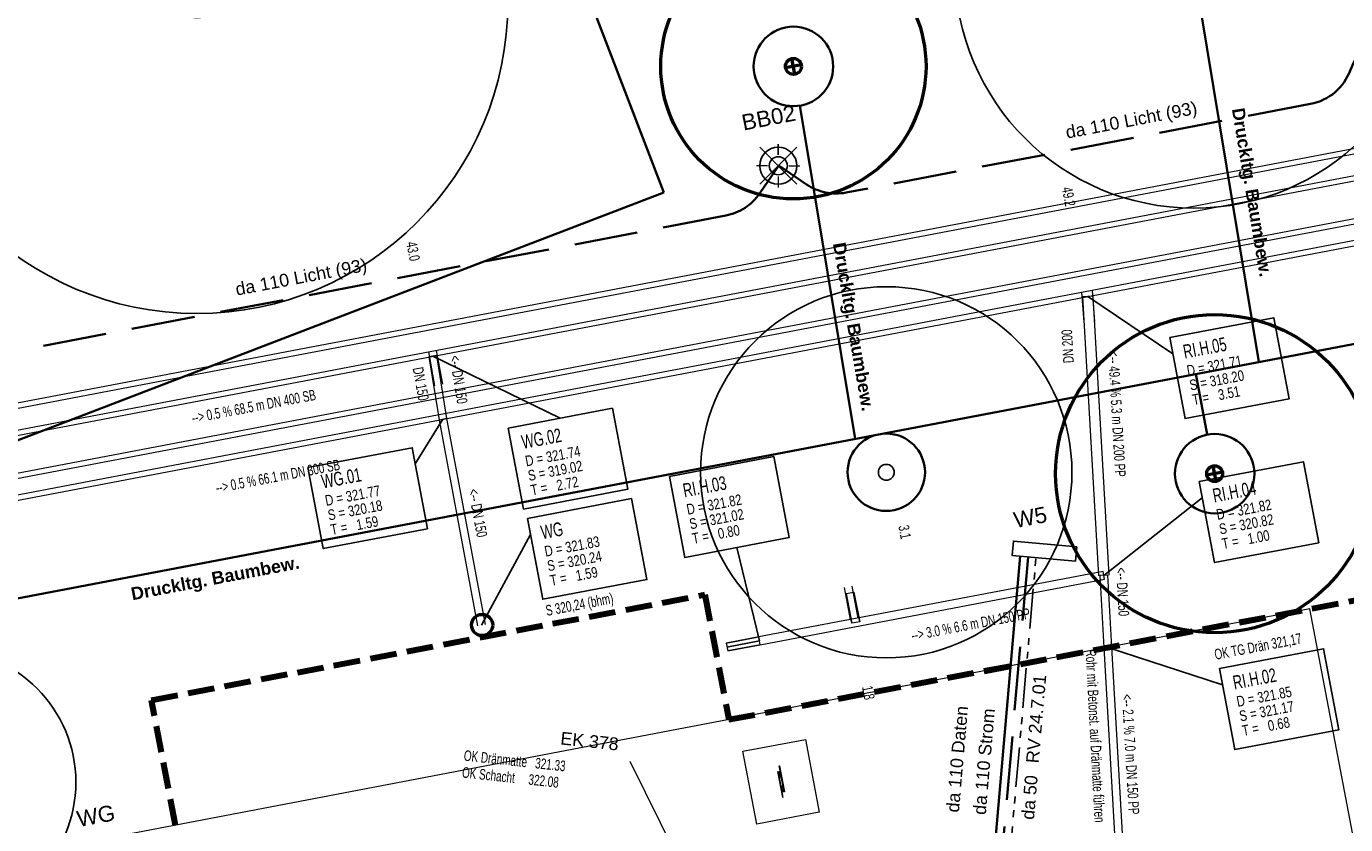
# Model space of a CAD drawing. Extents: x 3503739 to 3504470, y 5375172 to 5375561.
# Tile 113 of 121: x 3504095 to 3504120, y 5375414 to 5375429. Entities that reach past the tile are written whole.
import ezdxf

# ---------------------------------------------------------------- set-up
doc = ezdxf.new("R2010")
doc.units = 0
doc.header["$MEASUREMENT"] = 0
for name, pattern in [('1', [1.4, 0.5, -0.2, 0.5, -0.2]), ('2', [3.4, 1.2, -0.5, 1.2, -0.5]), ('237', [1.5, 0.75, -0.18, 0.13, -0.13, 0.13, -0.18])]:
    doc.linetypes.add(name, pattern=pattern)
for name, color, linetype in [('_4WP_ALLGEMEIN', 7, 'Continuous'), ('_4WP_KANALISATIO', 7, 'Continuous'), ('_4WP_KANCAD_', 7, 'Continuous'), ('_4WP_KANCAD__', 7, 'Continuous'), ('_4WP_KANCADT_', 7, 'Continuous'), ('_4WP_KANCADT__', 7, 'Continuous'), ('_4WP_LICHT-KSR', 7, 'Continuous'), ('_4WP_LICHT-LAMPE', 7, 'Continuous'), ('_4WP_STADT-DACH', 7, 'Continuous'), ('_4WP_STADT-WERBE', 7, 'Continuous'), ('_4WP_STADT_BEW_S', 7, 'Continuous'), ('_4WP_STADT_DATEN', 7, 'Continuous'), ('_4WP_STADT_FTT1', 7, 'Continuous'), ('_4WP_STADT_SCHAD', 7, 'Continuous'), ('_4WP_STADT_SCHAS', 7, 'Continuous'), ('_4WP_STADT_STROM', 7, 'Continuous'), ('BHM_BAUM_BESTA', 7, 'Continuous'), ('BHM_BAUM_NEU', 7, 'Continuous'), ('KMB_AUFBETON', 7, 'Continuous'), ('KMP_TIEF20-05-25', 7, 'Continuous'), ('X_BE_DFI', 7, 'Continuous')]:
    doc.layers.add(name, color=color, linetype=linetype)
doc.styles.add('145', font='ARIAL.TTF', dxfattribs={"height": 0.24})
doc.styles.add('156', font='TXT', dxfattribs={"width": 0.7, "height": 0.2})
doc.styles.add('186', font='TXT', dxfattribs={"width": 0.7, "height": 0.2})
doc.styles.add('202', font='ARIAL.TTF', dxfattribs={"height": 0.24})
doc.styles.add('40', font='TXT', dxfattribs={"width": 0.7, "height": 0.2})
doc.styles.add('41', font='TXT', dxfattribs={"width": 0.7, "height": 0.2})
doc.styles.add('42', font='TXT', dxfattribs={"width": 0.7, "height": 0.26})
doc.styles.add('420', font='ARIAL.TTF', dxfattribs={"height": 0.24})
doc.styles.add('43', font='TXT', dxfattribs={"width": 0.8, "height": 0.2})
doc.styles.add('431', font='ARIAL.TTF', dxfattribs={"height": 0.3})
doc.styles.add('434', font='ARIAL.TTF', dxfattribs={"height": 0.24})
doc.styles.add('436', font='ARIAL.TTF', dxfattribs={"height": 0.24})
doc.styles.add('45', font='TXT', dxfattribs={"width": 0.7, "height": 0.26})
doc.styles.add('46', font='TXT', dxfattribs={"width": 0.8, "height": 0.2})
doc.styles.add('55', font='TXT', dxfattribs={"width": 0.7, "height": 0.2})
doc.styles.add('552', font='ARIAL.TTF', dxfattribs={"height": 0.3})
doc.styles.add('557', font='ARIAL.TTF', dxfattribs={"height": 0.3})
doc.styles.add('558', font='ARIALBD.TTF', dxfattribs={"height": 0.24})
doc.styles.add('78', font='TXT', dxfattribs={"width": 0.7, "height": 0.2})
doc.styles.add('81', font='TXT', dxfattribs={"width": 0.7, "height": 0.2})

# ---------------------------------------------------------------- blocks, each defined once
blk = doc.blocks.new('BAUM_BESTAND')
at = {"color": 250, "linetype": 'Continuous', "lineweight": 25}
blk.add_circle((0, 0), 3, dxfattribs=at)
at = {"color": 250, "linetype": 'Continuous', "lineweight": 13}
blk.add_circle((0, 0), 0.15, dxfattribs=at)
blk = doc.blocks.new('LEITSYSTEM_BRA1')
at = {"color": 251, "linetype": 'Continuous', "lineweight": 13}
for points in [[(-0.7, 0.6), (0.7, 0.6), (0.7, -0.6), (-0.7, -0.6), (-0.7, 0.6)], [(-0.3, 0.025), (0.2, 0.025), (0.2, 0.02), (-0.3, 0.02), (-0.3, 0.025)], [(-0.19, 0.02), (0.19, 0.02), (0.19, -0.02), (-0.19, -0.02), (-0.19, 0.02)], [(-0.19, 0.02), (-0.19, -0.02), (-0.09, -0.02), (-0.09, 0.02), (-0.19, 0.02)], [(-0.095, 0.015), (-0.185, 0.015), (-0.185, -0.015), (-0.095, -0.015), (-0.095, 0.015)], [(0.09, 0.02), (0.09, -0.02), (0.19, -0.02), (0.19, 0.02), (0.09, 0.02)], [(0.185, 0.015), (0.095, 0.015), (0.095, -0.015), (0.185, -0.015), (0.185, 0.015)], [(-0.2, -0.02), (0.3, -0.02), (0.3, -0.025), (-0.2, -0.025), (-0.2, -0.02)]]:
    blk.add_lwpolyline(points, dxfattribs=at)
blk = doc.blocks.new('WP_LP_1030')
at = {"color": 150, "linetype": 'Continuous', "lineweight": 13}
for p, q in [((-0.348452, 0.348458), (0.144332, -0.144332)), ((-0.144332, -0.144332), (0.348452, 0.348458)), ((0, 0.20412), (0, 0.40824)), ((0, 0.40824), (0, 0.20412)), ((0.144332, 0.144338), (0.348452, 0.348458)), ((-0.20412, 0), (-0.40824, 0)), ((-0.20412, 0), (-0.40824, 0)), ((0.20412, 0), (0.40824, 0)), ((-0.144332, -0.144332), (-0.348452, -0.348452)), ((-0.144332, -0.144332), (-0.348452, -0.348452)), ((0, -0.20412), (0, -0.40824)), ((0, -0.20412), (0, -0.40824)), ((0.144332, -0.144332), (0.348452, -0.348452)), ((0.144332, -0.144332), (0.348452, -0.348452))]:
    blk.add_line(p, q, dxfattribs=at)
at = {"color": 7, "linetype": 'Continuous', "lineweight": 25}
for radius in [0.35, 0.171323]:
    blk.add_circle((0, 0), radius, dxfattribs=at)

msp = doc.modelspace()

# ---------------------------------------------------------------- linework, layer by layer
at = {"layer": '_4WP_ALLGEMEIN', "color": 1, "linetype": 'Continuous', "lineweight": 35}
for p in [(3504102.066, 5375437.968, 319.984), (3504093.846, 5375421.05)]:
    msp.add_line(p, (3504106.669, 5375425.97), dxfattribs=at)
at = {"layer": '_4WP_KANALISATIO', "color": 7, "linetype": 'Continuous', "lineweight": 13}
for p, q in [((3504110.103, 5375418.406), (3504110.25, 5375418.434)), ((3504110.361, 5375417.874), (3504110.214, 5375417.845)), ((3504107.844, 5375417.471), (3504107.872, 5375417.324)), ((3504108.486, 5375417.44), (3504108.458, 5375417.588))]:
    msp.add_line(p, q, dxfattribs=at)
at = {"layer": '_4WP_KANALISATIO', "color": 1, "linetype": 'Continuous', "lineweight": 25}
for p, q in [((3504110.214, 5375417.845), (3504110.103, 5375418.406)), ((3504110.361, 5375417.874), (3504110.25, 5375418.434)), ((3504108.458, 5375417.588), (3504107.844, 5375417.471)), ((3504108.472, 5375417.514), (3504107.858, 5375417.397)), ((3504108.486, 5375417.44), (3504107.872, 5375417.324))]:
    msp.add_line(p, q, dxfattribs=at)
at = {"layer": '_4WP_KANCAD_', "color": 150, "linetype": 'Continuous', "lineweight": 18}
for points in [[(3504060.608, 5375414.936), (3504126.848, 5375427.553), (3504126.735, 5375428.142), (3504060.495, 5375415.525)], [(3504060.634, 5375415.042), (3504126.784, 5375427.643), (3504126.709, 5375428.036), (3504060.559, 5375415.435)]]:
    msp.add_lwpolyline(points, dxfattribs=at)
at = {"layer": '_4WP_KANCAD_', "color": 1, "linetype": 'Continuous', "lineweight": 18}
for points in [[(3504066.9, 5375414.912), (3504130.737, 5375427.071), (3504130.643, 5375427.563), (3504066.806, 5375415.404)], [(3504066.916, 5375415.017), (3504130.683, 5375427.163), (3504130.627, 5375427.458), (3504066.86, 5375415.312)]]:
    msp.add_lwpolyline(points, dxfattribs=at)
at = {"layer": '_4WP_KANCAD__', "color": 1, "linetype": 'Continuous', "lineweight": 18}
for p, q in [((3504114.544, 5375424.091), (3504114.589, 5375423.523)), ((3504114.742, 5375424.124), (3504114.788, 5375423.539)), ((3504110.186, 5375417.917), (3504110.071, 5375418.521)), ((3504110.333, 5375417.945), (3504110.218, 5375418.549))]:
    msp.add_line(p, q, dxfattribs=at)
at = {"layer": '_4WP_KANCAD__', "color": 150, "linetype": 'Continuous', "lineweight": 18}
for p, q in [((3504102.228, 5375422.965), (3504102.345, 5375422.327)), ((3504102.375, 5375422.993), (3504102.493, 5375422.355))]:
    msp.add_line(p, q, dxfattribs=at)
at = {"layer": '_4WP_KANCAD__', "color": 1, "linetype": 'Continuous', "lineweight": 18}
for points in [[(3504115.062, 5375418.756), (3504114.761, 5375424.015), (3504114.561, 5375424.003), (3504114.862, 5375418.744)], [(3504108.486, 5375417.44), (3504114.976, 5375418.676), (3504114.948, 5375418.824), (3504108.458, 5375417.588)], [(3504115.115, 5375417.396), (3504115.037, 5375418.754), (3504114.887, 5375418.746), (3504114.965, 5375417.388)], [(3504115.518, 5375410.364), (3504115.115, 5375417.396), (3504114.965, 5375417.388), (3504115.368, 5375410.356)]]:
    msp.add_lwpolyline(points, dxfattribs=at)
at = {"layer": '_4WP_KANCAD__', "color": 150, "linetype": 'Continuous', "lineweight": 18}
for points in [[(3504102.577, 5375421.706), (3504102.385, 5375422.895), (3504102.237, 5375422.871), (3504102.429, 5375421.682)], [(3504103.303, 5375417.826), (3504102.577, 5375421.708), (3504102.429, 5375421.68), (3504103.155, 5375417.798)]]:
    msp.add_lwpolyline(points, dxfattribs=at)
at = {"layer": '_4WP_KANCADT__', "color": 1, "linetype": 'Continuous', "lineweight": 25}
for p, q in [((3504114.661, 5375424.009), (3504116.263, 5375422.929)), ((3504114.962, 5375418.75), (3504116.82, 5375420.214)), ((3504108.472, 5375417.514), (3504108.046, 5375419.276)), ((3504115.04, 5375417.392), (3504117.201, 5375416.687))]:
    msp.add_line(p, q, dxfattribs=at)
at = {"layer": '_4WP_KANCADT__', "color": 150, "linetype": 'Continuous', "lineweight": 25}
for p, q in [((3504102.311, 5375422.883), (3504104.714, 5375421.715)), ((3504102.503, 5375421.694), (3504101.981, 5375420.851)), ((3504103.229, 5375417.812), (3504104.153, 5375419.52))]:
    msp.add_line(p, q, dxfattribs=at)
at = {"layer": '_4WP_KANCADT__', "color": 7, "linetype": 'Continuous', "lineweight": 18}
for points in [[(3504116.205, 5375423.234), (3504118.17, 5375423.607), (3504118.459, 5375422.08), (3504116.494, 5375421.707), (3504116.205, 5375423.234)], [(3504103.732, 5375421.528), (3504105.697, 5375421.901), (3504105.986, 5375420.374), (3504104.021, 5375420.001), (3504103.732, 5375421.528)], [(3504099.958, 5375420.783), (3504101.923, 5375421.156), (3504102.212, 5375419.629), (3504100.247, 5375419.256), (3504099.958, 5375420.783)], [(3504106.774, 5375420.616), (3504108.739, 5375420.989), (3504109.028, 5375419.462), (3504107.063, 5375419.089), (3504106.774, 5375420.616)], [(3504116.762, 5375420.519), (3504118.727, 5375420.892), (3504119.016, 5375419.365), (3504117.051, 5375418.992), (3504116.762, 5375420.519)], [(3504104.095, 5375419.825), (3504106.06, 5375420.198), (3504106.349, 5375418.671), (3504104.384, 5375418.298), (3504104.095, 5375419.825)], [(3504117.143, 5375416.992), (3504119.108, 5375417.365), (3504119.397, 5375415.838), (3504117.432, 5375415.465), (3504117.143, 5375416.992)]]:
    msp.add_lwpolyline(points, dxfattribs=at)
at = {"layer": '_4WP_KANCADT__', "color": 1, "linetype": 'Continuous', "lineweight": 25}
for points in [[(3504116.205, 5375423.234), (3504118.17, 5375423.607), (3504118.459, 5375422.08), (3504116.494, 5375421.707), (3504116.205, 5375423.234)], [(3504106.774, 5375420.616), (3504108.739, 5375420.989), (3504109.028, 5375419.462), (3504107.063, 5375419.089), (3504106.774, 5375420.616)], [(3504116.762, 5375420.519), (3504118.727, 5375420.892), (3504119.016, 5375419.365), (3504117.051, 5375418.992), (3504116.762, 5375420.519)], [(3504117.143, 5375416.992), (3504119.108, 5375417.365), (3504119.397, 5375415.838), (3504117.432, 5375415.465), (3504117.143, 5375416.992)]]:
    msp.add_lwpolyline(points, dxfattribs=at)
at = {"layer": '_4WP_KANCADT__', "color": 150, "linetype": 'Continuous', "lineweight": 25}
for points in [[(3504103.732, 5375421.528), (3504105.697, 5375421.901), (3504105.986, 5375420.374), (3504104.021, 5375420.001), (3504103.732, 5375421.528)], [(3504099.958, 5375420.783), (3504101.923, 5375421.156), (3504102.212, 5375419.629), (3504100.247, 5375419.256), (3504099.958, 5375420.783)], [(3504104.095, 5375419.825), (3504106.06, 5375420.198), (3504106.349, 5375418.671), (3504104.384, 5375418.298), (3504104.095, 5375419.825)]]:
    msp.add_lwpolyline(points, dxfattribs=at)
at = {"layer": '_4WP_LICHT-KSR', "color": 190, "linetype": '2', "lineweight": 35}
msp.add_lwpolyline([(3504120.612, 5375428.971), (3504120.366, 5375428.924, 0.26456), (3504119.613, 5375428.283, -0.264559), (3504118.861, 5375427.641), (3504110.106, 5375425.97, -0.198912), (3504109.357, 5375426.125), (3504108.833, 5375426.481), (3504108.476, 5375425.957, -0.198912), (3504107.837, 5375425.537), (3504085.544, 5375421.281, -0.199721), (3504084.791, 5375421.438), (3504084.274, 5375421.792), (3504083.915, 5375421.266, -0.198104), (3504083.277, 5375420.849), (3504062.508, 5375416.884, -0.198912), (3504061.759, 5375417.039), (3504060.932, 5375417.601), (3504060.355, 5375416.758, -0.194219), (3504059.732, 5375416.343, 0.018691), (3504052.873, 5375414.658, 0.037931), (3504039.444, 5375409.692, -0.41092), (3504038.123, 5375410.174)], format="xyb", dxfattribs=at)
at = {"layer": '_4WP_STADT-DACH', "color": 1, "linetype": 'Continuous', "lineweight": 50}
msp.add_circle((3504103.242, 5375417.813), 0.2, dxfattribs=at)
at = {"layer": '_4WP_STADT-WERBE', "color": 7, "linetype": 'Continuous', "lineweight": 25}
msp.add_lwpolyline([(3504114.455, 5375419.291), (3504114.431, 5375419.018), (3504113.236, 5375419.122), (3504113.26, 5375419.395), (3504114.455, 5375419.291)], dxfattribs=at)
msp.add_lwpolyline([(3504114.455, 5375419.291), (3504114.431, 5375419.018), (3504113.236, 5375419.122), (3504113.26, 5375419.395), (3504114.455, 5375419.291)], dxfattribs=at)
at = {"layer": '_4WP_STADT_BEW_S', "color": 142, "linetype": 'Continuous', "lineweight": 35}
for p, q in [((3504116.783, 5375429.436), (3504117.888, 5375422.775)), ((3504109.234, 5375427.61), (3504110.277, 5375421.325)), ((3504116.695, 5375422.548), (3504116.912, 5375421.405))]:
    msp.add_line(p, q, dxfattribs=at)
msp.add_lwpolyline([(3504115.278, 5375441.633), (3504115.553, 5375441.456), (3504120.227, 5375442.267), (3504123.427, 5375423.83), (3504062.907, 5375412.303)], dxfattribs=at)
for centre, radius in [((3504109.111, 5375428.35), 0.75), ((3504110.862, 5375420.694), 0.73), ((3504117.053, 5375420.668), 0.75)]:
    msp.add_circle(centre, radius, dxfattribs=at)
at = {"layer": '_4WP_STADT_DATEN', "color": 7, "linetype": 'Continuous', "lineweight": 35}
msp.add_line((3504113.385, 5375419.109), (3504112.919, 5375413.776), dxfattribs=at)
at = {"layer": '_4WP_STADT_FTT1', "color": 1, "linetype": '237', "lineweight": 25}
msp.add_lwpolyline([(3504113.644, 5375412.721, -0.422737), (3504113.175, 5375413.264), (3504113.684, 5375419.083)], format="xyb", dxfattribs=at)
at = {"layer": '_4WP_STADT_SCHAD', "color": 1, "linetype": 'Continuous', "lineweight": 18}
msp.add_line((3504107.339, 5375412.599), (3504106.036, 5375415.241), dxfattribs=at)
at = {"layer": '_4WP_STADT_STROM', "color": 3, "linetype": '2', "lineweight": 35}
msp.add_lwpolyline([(3504113.535, 5375419.096), (3504113.03, 5375413.322, -0.398237), (3504112.001, 5375412.41, 0.045716), (3504108.412, 5375412.198, 0.050586), (3504107.376, 5375411.932, -0.041308), (3504106.581, 5375411.712), (3504106.336, 5375411.665)], format="xyb", dxfattribs=at)
at = {"layer": 'BHM_BAUM_NEU', "color": 91, "linetype": 'Continuous', "lineweight": 50}
for p, q in [((3504109.139, 5375428.202), (3504109.083, 5375428.497)), ((3504109.258, 5375428.378), (3504108.963, 5375428.322)), ((3504117.2, 5375420.696), (3504116.905, 5375420.64)), ((3504117.08, 5375420.52), (3504117.025, 5375420.815))]:
    msp.add_line(p, q, dxfattribs=at)
at = {"layer": 'BHM_BAUM_NEU', "color": 91, "linetype": 'Continuous', "lineweight": 25}
for centre, radius in [((3504116.66, 5375430.176), 4.5), ((3504110.862, 5375420.694), 3.5), ((3504110.862, 5375420.694), 0.15), ((3504093.082, 5375414.849), 2.5)]:
    msp.add_circle(centre, radius, dxfattribs=at)
at = {"layer": 'BHM_BAUM_NEU', "color": 91, "linetype": 'Continuous', "lineweight": 50}
for centre, radius in [((3504109.111, 5375428.35), 2.5), ((3504109.111, 5375428.35), 0.15), ((3504117.053, 5375420.668), 3), ((3504117.053, 5375420.668), 0.15)]:
    msp.add_circle(centre, radius, dxfattribs=at)
at = {"layer": 'KMB_AUFBETON', "color": 40, "linetype": 'Continuous', "lineweight": 13}
for p, q in [((3504118.847, 5375418.117), (3504109.707, 5375416.374)), ((3504119.945, 5375412.362), (3504118.847, 5375418.117)), ((3504109.707, 5375416.374), (3504068.345, 5375408.487))]:
    msp.add_line(p, q, dxfattribs=at)
at = {"layer": 'KMP_TIEF20-05-25', "color": 250, "linetype": '1', "lineweight": 100}
for p, q in [((3504107.892, 5375416.028), (3504134.385, 5375421.08)), ((3504107.892, 5375416.028), (3504132.007, 5375420.627)), ((3504097.011, 5375416.396), (3504107.443, 5375418.386)), ((3504107.443, 5375418.386), (3504107.892, 5375416.028)), ((3504097.46, 5375414.039), (3504097.011, 5375416.396))]:
    msp.add_line(p, q, dxfattribs=at)

# ---------------------------------------------------------------- block references
at = {"layer": '_4WP_LICHT-LAMPE', "color": 7}
msp.add_blockref('WP_LP_1030', (3504108.825, 5375426.476), dxfattribs=at)
at = {"layer": 'BHM_BAUM_BESTA', "color": 7, "xscale": 1.954363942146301, "yscale": 1.954363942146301, "rotation": 26.57683410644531}
msp.add_blockref('BAUM_BESTAND', (3504097.865, 5375429.553), dxfattribs=at)
at = {"layer": 'X_BE_DFI', "color": 7, "rotation": 100.7700073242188}
msp.add_blockref('LEITSYSTEM_BRA1', (3504108.878, 5375414.857), dxfattribs=at)

# ---------------------------------------------------------------- texts
at = {"layer": '_4WP_KANALISATIO', "color": 1, "linetype": 'Continuous', "style": '55', "width": 0.7}
for s, rotation, p in [('DN 200', 93.2785, (3504114.399, 5375422.759)), ('OK TG Drän 321,17', 10.737, (3504117.07, 5375417.156)), ('Rohr mit Betonst. auf Dränmatte führen', 272.9866, (3504114.619, 5375417.346))]:
    msp.add_text(s, height=0.2, rotation=rotation, dxfattribs=at).set_placement(p)
at = {"layer": '_4WP_KANALISATIO', "color": 150, "linetype": 'Continuous', "width": 0.7}
for s, rotation, style, p in [('DN 150', 280.3487, '156', (3504101.931, 5375422.657)), ('S 320,24 (bhm)', 10.7963, '186', (3504104.463, 5375417.984))]:
    msp.add_text(s, height=0.2, rotation=rotation, dxfattribs=dict(at, style=style)).set_placement(p)
at = {"layer": '_4WP_KANCADT_', "color": 150, "linetype": 'Continuous', "style": '81', "width": 0.7}
msp.add_text('--> 0.5 % 68.5 m DN 400 SB', height=0.2, rotation=10.7846, dxfattribs=at).set_placement((3504097.786, 5375421.617))
at = {"layer": '_4WP_KANCADT_', "color": 1, "linetype": 'Continuous', "style": '78', "width": 0.7}
msp.add_text('--> 0.5 % 66.1 m DN 300 SB', height=0.2, rotation=10.7838, dxfattribs=at).set_placement((3504098.24, 5375420.299))
at = {"layer": '_4WP_KANCADT__', "color": 1, "linetype": 'Continuous'}
for s, height, rotation, style, width, p in [('49.2', 0.2, 280.7838, '40', 0.7, (3504114.17, 5375426.054)), ('RI.H.05', 0.26, 10.737, '42', 0.7, (3504116.487, 5375422.838)), ('<-- 49.4 % 5.3 m DN 200 PP', 0.2, 273.2758, '40', 0.7, (3504115.042, 5375422.976)), ('D = 321.71', 0.2, 10.737, '43', 0.8, (3504116.549, 5375422.51)), ('S = 318.20', 0.2, 10.737, '43', 0.8, (3504116.601, 5375422.235)), ('T =   3.51', 0.2, 10.737, '43', 0.8, (3504116.653, 5375421.96)), ('RI.H.03', 0.26, 10.737, '42', 0.7, (3504107.056, 5375420.22)), ('RI.H.04', 0.26, 10.737, '42', 0.7, (3504117.044, 5375420.123)), ('D = 321.82', 0.2, 10.737, '43', 0.8, (3504107.118, 5375419.892)), ('S = 321.02', 0.2, 10.737, '43', 0.8, (3504107.17, 5375419.617)), ('D = 321.82', 0.2, 10.737, '43', 0.8, (3504117.106, 5375419.795)), ('T =   0.80', 0.2, 10.737, '43', 0.8, (3504107.222, 5375419.342)), ('3.1', 0.2, 280.7827, '40', 0.7, (3504111.089, 5375419.677)), ('S = 320.82', 0.2, 10.737, '43', 0.8, (3504117.158, 5375419.52)), ('T =   1.00', 0.2, 10.737, '43', 0.8, (3504117.21, 5375419.245)), ('<-- DN 150', 0.2, 273.2873, '40', 0.7, (3504115.191, 5375418.895)), ('--> 3.0 % 6.6 m DN 150 PP', 0.2, 10.7827, '40', 0.7, (3504111.354, 5375417.515)), ('RI.H.02', 0.26, 10.737, '42', 0.7, (3504117.425, 5375416.596)), ('1.8', 0.2, 280.7827, '40', 0.7, (3504110.403, 5375416.645)), ('<-- 2.1 % 7.0 m DN 150 PP', 0.2, 273.28, '40', 0.7, (3504115.304, 5375416.503)), ('D = 321.85', 0.2, 10.737, '43', 0.8, (3504117.487, 5375416.268)), ('S = 321.17', 0.2, 10.737, '43', 0.8, (3504117.539, 5375415.993)), ('T =   0.68', 0.2, 10.737, '43', 0.8, (3504117.591, 5375415.718))]:
    msp.add_text(s, height=height, rotation=rotation, dxfattribs=dict(at, style=style, width=width)).set_placement(p)
at = {"layer": '_4WP_KANCADT__', "color": 150, "linetype": 'Continuous'}
for s, height, rotation, style, width, p in [('43.0', 0.2, 280.7846, '41', 0.7, (3504101.81, 5375425.023)), ('<-- DN 150', 0.2, 279.173, '41', 0.7, (3504102.627, 5375422.882)), ('WG.02', 0.26, 10.737, '45', 0.7, (3504104.014, 5375421.132)), ('D = 321.74', 0.2, 10.737, '46', 0.8, (3504104.076, 5375420.804)), ('WG.01', 0.26, 10.737, '45', 0.7, (3504100.24, 5375420.387)), ('S = 319.02', 0.2, 10.737, '46', 0.8, (3504104.128, 5375420.529)), ('D = 321.77', 0.2, 10.737, '46', 0.8, (3504100.302, 5375420.059)), ('T =   2.72', 0.2, 10.737, '46', 0.8, (3504104.18, 5375420.254)), ('<-- DN 150', 0.2, 280.5929, '41', 0.7, (3504102.978, 5375420.361)), ('S = 320.18', 0.2, 10.737, '46', 0.8, (3504100.354, 5375419.784)), ('T =   1.59', 0.2, 10.737, '46', 0.8, (3504100.406, 5375419.509)), ('WG', 0.26, 10.737, '45', 0.7, (3504104.377, 5375419.429)), ('D = 321.83', 0.2, 10.737, '46', 0.8, (3504104.439, 5375419.101)), ('S = 320.24', 0.2, 10.737, '46', 0.8, (3504104.491, 5375418.826)), ('T =   1.59', 0.2, 10.737, '46', 0.8, (3504104.543, 5375418.551))]:
    msp.add_text(s, height=height, rotation=rotation, dxfattribs=dict(at, style=style, width=width)).set_placement(p)
at = {"layer": '_4WP_LICHT-KSR', "color": 190, "linetype": 'Continuous', "style": '420'}
for p in [(3504114.269, 5375426.986), (3504098.616, 5375424.025)]:
    msp.add_text('da 110 Licht (93)', height=0.24, rotation=10.8071, dxfattribs=at).set_placement(p)
at = {"layer": '_4WP_LICHT-LAMPE', "color": 190, "linetype": 'Continuous', "style": '431'}
msp.add_text('BB02', height=0.3, rotation=10.9801, dxfattribs=at).set_placement((3504108.169, 5375427.138))
at = {"layer": '_4WP_STADT-DACH', "color": 20, "linetype": 'Continuous', "style": '557'}
msp.add_text('WG', height=0.3, rotation=10.6486, dxfattribs=at).set_placement((3504095.634, 5375414.001))
at = {"layer": '_4WP_STADT-WERBE', "color": 7, "linetype": 'Continuous', "style": '552'}
msp.add_text('W5', height=0.3, rotation=10.904, dxfattribs=at).set_placement((3504113.297, 5375419.64))
at = {"layer": '_4WP_STADT_BEW_S', "color": 5, "linetype": 'Continuous', "style": '558'}
for rotation, p in [(279.4241, (3504117.377, 5375427.545)), (279.8491, (3504109.855, 5375425.007)), (10.7842, (3504096.648, 5375418.279))]:
    msp.add_text('Druckltg. Baumbew.', height=0.24, rotation=rotation, dxfattribs=at).set_placement(p)
at = {"layer": '_4WP_STADT_DATEN', "color": 7, "linetype": 'Continuous', "style": '434'}
msp.add_text('da 110 Daten', height=0.24, rotation=85.0011, dxfattribs=at).set_placement((3504112.23, 5375414.271))
at = {"layer": '_4WP_STADT_FTT1', "color": 1, "linetype": 'Continuous', "style": '145'}
for s, p in [('RV 24.7.01', (3504113.734, 5375415.198)), ('da 50', (3504113.645, 5375414.134))]:
    msp.add_text(s, height=0.24, rotation=85.0011, dxfattribs=at).set_placement(p)
at = {"layer": '_4WP_STADT_SCHAD', "color": 1, "linetype": 'Continuous', "style": '436'}
msp.add_text('EK 378', height=0.24, rotation=353.8962, dxfattribs=at).set_placement((3504104.709, 5375415.562))
at = {"layer": '_4WP_STADT_SCHAS', "color": 1, "linetype": 'Continuous', "style": '55', "width": 0.7}
for s, p in [('OK Dränmatte   321.33', (3504102.889, 5375415.256)), ('OK Schacht     322.08', (3504102.855, 5375414.938))]:
    msp.add_text(s, height=0.2, rotation=353.8962, dxfattribs=at).set_placement(p)
at = {"layer": '_4WP_STADT_STROM', "color": 7, "linetype": 'Continuous', "style": '202'}
msp.add_text('da 110 Strom', height=0.24, rotation=85.0011, dxfattribs=at).set_placement((3504112.736, 5375414.225))

doc.saveas('drawing.dxf')
